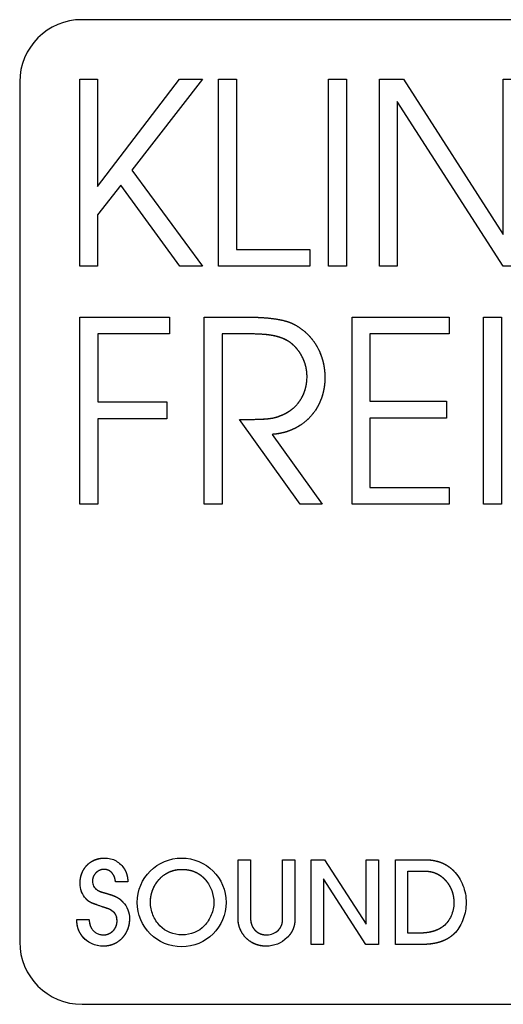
# Model space of a CAD drawing. Extents: x 744 to 2048, y 1140 to 2782.
# Tile 3 of 8: x 886 to 897, y 2445 to 2469. Entities that reach past the tile are written whole.
import ezdxf

# ---------------------------------------------------------------- set-up
doc = ezdxf.new("R2010")
doc.units = 0
doc.layers.add('KF_SONA_6_FRONT', color=7, linetype='CONTINUOUS')

# ---------------------------------------------------------------- blocks, each defined once
blk = doc.blocks.new('KF_SONA_6_FRONT')
at = {"layer": 'KF_SONA_6_FRONT', "ltscale": 1.31579}
for p, q in [((10.35, -157.841), (-10.35, -157.841)), ((-11.85, -159.341), (-11.85, -180.041)), ((-10.405, -159.272), (-9.975, -159.272)), ((-10.405, -163.777), (-10.405, -159.272)), ((-10.405, -159.272), (-9.975, -159.272)), ((-10.405, -163.777), (-10.405, -159.272)), ((-9.975, -159.272), (-9.975, -161.859)), ((-9.975, -161.859), (-8.006, -159.272)), ((-9.975, -161.859), (-8.006, -159.272)), ((-9.975, -159.272), (-9.975, -161.859)), ((-7.454, -159.272), (-9.148, -161.467)), ((-7.454, -159.272), (-9.148, -161.467)), ((-8.006, -159.272), (-7.454, -159.272)), ((-8.006, -159.272), (-7.454, -159.272)), ((-7.063, -163.777), (-7.063, -159.272)), ((-7.063, -159.272), (-6.634, -159.272)), ((-7.063, -159.272), (-6.634, -159.272)), ((-7.063, -163.777), (-7.063, -159.272)), ((-6.634, -159.272), (-6.634, -163.372)), ((-6.634, -159.272), (-6.634, -163.372)), ((-4.415, -159.272), (-3.985, -159.272)), ((-4.415, -163.777), (-4.415, -159.272)), ((-4.415, -159.272), (-3.985, -159.272)), ((-4.415, -163.777), (-4.415, -159.272)), ((-3.985, -159.272), (-3.985, -163.777)), ((-3.985, -159.272), (-3.985, -163.777)), ((-3.191, -163.777), (-3.191, -159.272)), ((-3.191, -159.272), (-2.613, -159.272)), ((-3.191, -159.272), (-2.613, -159.272)), ((-3.191, -163.777), (-3.191, -159.272)), ((-2.613, -159.272), (-0.215, -163.014)), ((-2.613, -159.272), (-0.215, -163.014)), ((-0.215, -159.272), (0.215, -159.272)), ((-0.215, -163.014), (-0.215, -159.272)), ((-0.215, -159.272), (0.215, -159.272)), ((-0.215, -163.014), (-0.215, -159.272)), ((-0.215, -163.777), (-2.761, -159.812)), ((-2.761, -159.812), (-2.761, -163.777)), ((-2.761, -159.812), (-2.761, -163.777)), ((-0.215, -163.777), (-2.761, -159.812)), ((-9.148, -161.467), (-7.454, -163.777)), ((-9.148, -161.467), (-7.454, -163.777)), ((-9.417, -161.825), (-9.975, -162.541)), ((-9.417, -161.825), (-9.975, -162.541)), ((-7.993, -163.777), (-9.417, -161.825)), ((-7.993, -163.777), (-9.417, -161.825)), ((-9.975, -162.541), (-9.975, -163.777)), ((-9.975, -162.541), (-9.975, -163.777)), ((-6.634, -163.372), (-4.864, -163.372)), ((-6.634, -163.372), (-4.864, -163.372)), ((-4.864, -163.372), (-4.864, -163.777)), ((-4.864, -163.372), (-4.864, -163.777)), ((-9.975, -163.777), (-10.405, -163.777)), ((-9.975, -163.777), (-10.405, -163.777)), ((-7.454, -163.777), (-7.993, -163.777)), ((-7.454, -163.777), (-7.993, -163.777)), ((-4.864, -163.777), (-7.063, -163.777)), ((-4.864, -163.777), (-7.063, -163.777)), ((-3.985, -163.777), (-4.415, -163.777)), ((-3.985, -163.777), (-4.415, -163.777)), ((-2.761, -163.777), (-3.191, -163.777)), ((-2.761, -163.777), (-3.191, -163.777)), ((0.215, -163.777), (-0.215, -163.777)), ((0.215, -163.777), (-0.215, -163.777)), ((-10.403, -169.506), (-10.403, -165)), ((-10.403, -165), (-8.242, -165)), ((-10.403, -165), (-8.242, -165)), ((-10.403, -169.506), (-10.403, -165)), ((-8.242, -165), (-8.242, -165.405)), ((-8.242, -165), (-8.242, -165.405)), ((-7.409, -169.506), (-7.409, -165)), ((-7.409, -165), (-6.319, -165)), ((-7.409, -165), (-6.319, -165)), ((-7.409, -169.506), (-7.409, -165)), ((-3.851, -169.506), (-3.851, -165)), ((-3.851, -165), (-1.511, -165)), ((-3.851, -165), (-1.511, -165)), ((-3.851, -169.506), (-3.851, -165)), ((-1.511, -165), (-1.511, -165.405)), ((-1.511, -165), (-1.511, -165.405)), ((-0.685, -165), (-0.255, -165)), ((-0.685, -169.506), (-0.685, -165)), ((-0.685, -165), (-0.255, -165)), ((-0.685, -169.506), (-0.685, -165)), ((-0.255, -165), (-0.255, -169.506)), ((-0.255, -165), (-0.255, -169.506)), ((-8.242, -165.405), (-9.973, -165.405)), ((-9.973, -165.405), (-9.973, -167.04)), ((-9.973, -165.405), (-9.973, -167.04)), ((-8.242, -165.405), (-9.973, -165.405)), ((-6.229, -165.405), (-6.98, -165.405)), ((-6.98, -165.405), (-6.98, -169.506)), ((-6.98, -165.405), (-6.98, -169.506)), ((-6.229, -165.405), (-6.98, -165.405)), ((-1.511, -165.405), (-3.422, -165.405)), ((-3.422, -165.405), (-3.422, -167.026)), ((-3.422, -165.405), (-3.422, -167.026)), ((-1.511, -165.405), (-3.422, -165.405)), ((-9.973, -167.04), (-8.306, -167.04)), ((-9.973, -167.04), (-8.306, -167.04)), ((-8.306, -167.04), (-8.306, -167.445)), ((-8.306, -167.04), (-8.306, -167.445)), ((-3.422, -167.026), (-1.575, -167.026)), ((-3.422, -167.026), (-1.575, -167.026)), ((-1.575, -167.026), (-1.575, -167.432)), ((-1.575, -167.026), (-1.575, -167.432)), ((-8.306, -167.445), (-9.973, -167.445)), ((-9.973, -167.445), (-9.973, -169.506)), ((-9.973, -167.445), (-9.973, -169.506)), ((-8.306, -167.445), (-9.973, -167.445)), ((-5.1, -169.506), (-6.556, -167.465)), ((-5.1, -169.506), (-6.556, -167.465)), ((-3.422, -167.432), (-3.422, -169.1)), ((-1.575, -167.432), (-3.422, -167.432)), ((-1.575, -167.432), (-3.422, -167.432)), ((-3.422, -167.432), (-3.422, -169.1)), ((-5.774, -167.823), (-4.568, -169.506)), ((-5.774, -167.823), (-4.568, -169.506)), ((-3.422, -169.1), (-1.511, -169.1)), ((-3.422, -169.1), (-1.511, -169.1)), ((-1.511, -169.1), (-1.511, -169.506)), ((-1.511, -169.1), (-1.511, -169.506)), ((-9.973, -169.506), (-10.403, -169.506)), ((-9.973, -169.506), (-10.403, -169.506)), ((-6.98, -169.506), (-7.409, -169.506)), ((-6.98, -169.506), (-7.409, -169.506)), ((-4.568, -169.506), (-5.1, -169.506)), ((-4.568, -169.506), (-5.1, -169.506)), ((-1.511, -169.506), (-3.851, -169.506)), ((-1.511, -169.506), (-3.851, -169.506)), ((-0.255, -169.506), (-0.685, -169.506)), ((-0.255, -169.506), (-0.685, -169.506)), ((-6.593, -179.478), (-6.593, -178.06)), ((-6.593, -178.06), (-6.296, -178.06)), ((-6.593, -178.06), (-6.296, -178.06)), ((-6.593, -179.478), (-6.593, -178.06)), ((-6.296, -178.06), (-6.296, -179.435)), ((-6.296, -178.06), (-6.296, -179.435)), ((-5.522, -179.435), (-5.522, -178.06)), ((-5.522, -178.06), (-5.225, -178.06)), ((-5.522, -178.06), (-5.225, -178.06)), ((-5.522, -179.435), (-5.522, -178.06)), ((-5.225, -178.06), (-5.225, -179.478)), ((-5.225, -178.06), (-5.225, -179.478)), ((-4.837, -180.102), (-4.837, -178.06)), ((-4.837, -178.06), (-4.513, -178.06)), ((-4.837, -178.06), (-4.513, -178.06)), ((-4.837, -180.102), (-4.837, -178.06)), ((-4.513, -178.06), (-3.512, -179.616)), ((-4.513, -178.06), (-3.512, -179.616)), ((-3.512, -179.616), (-3.512, -178.06)), ((-3.512, -178.06), (-3.215, -178.06)), ((-3.512, -178.06), (-3.215, -178.06)), ((-3.512, -179.616), (-3.512, -178.06)), ((-3.215, -178.06), (-3.215, -180.102)), ((-3.215, -178.06), (-3.215, -180.102)), ((-2.808, -178.06), (-2.086, -178.06)), ((-2.808, -180.102), (-2.808, -178.06)), ((-2.808, -178.06), (-2.086, -178.06)), ((-2.808, -180.102), (-2.808, -178.06)), ((-2.511, -179.83), (-2.511, -178.333)), ((-2.511, -178.333), (-2.144, -178.333)), ((-2.511, -178.333), (-2.144, -178.333)), ((-2.511, -179.83), (-2.511, -178.333)), ((-9.246, -178.59), (-9.545, -178.59)), ((-9.246, -178.59), (-9.545, -178.59)), ((-3.521, -180.102), (-4.54, -178.523)), ((-4.54, -178.523), (-4.54, -180.102)), ((-4.54, -178.523), (-4.54, -180.102)), ((-3.521, -180.102), (-4.54, -178.523)), ((-9.863, -179.196), (-9.919, -179.175)), ((-9.863, -179.196), (-9.919, -179.175)), ((-10.476, -179.5), (-10.182, -179.5)), ((-10.476, -179.5), (-10.182, -179.5)), ((-2.269, -179.83), (-2.511, -179.83)), ((-2.269, -179.83), (-2.511, -179.83)), ((-4.54, -180.102), (-4.837, -180.102)), ((-4.54, -180.102), (-4.837, -180.102)), ((-3.215, -180.102), (-3.521, -180.102)), ((-3.215, -180.102), (-3.521, -180.102)), ((-2.174, -180.102), (-2.808, -180.102)), ((-2.174, -180.102), (-2.808, -180.102)), ((-10.35, -181.541), (10.35, -181.541))]:
    blk.add_line(p, q, dxfattribs=at)
blk.add_circle((-7.951, -179.089), 1.069, dxfattribs=at)
blk.add_circle((-7.951, -179.089), 1.069, dxfattribs=at)
for centre, radius, start, end in [((-10.35, -159.341), 1.5, 90, 180), ((-6.047, -166.431), 1.113, 356.812, 0.2723), ((-6.054, -166.43), 1.12, 356.8194, 0.2583), ((-10.35, -180.041), 1.5, 180, 270)]:
    blk.add_arc(centre, radius, start, end, dxfattribs=at)
at = {"layer": 'KF_SONA_6_FRONT', "ltscale": 1.31579, "extrusion": (0, 0, -1)}
for centre, radius, start, end in [((5.844, -166.46), 1.34, 179.9404, 181.3724), ((5.839, -166.46), 1.335, 179.9366, 181.3746)]:
    blk.add_arc(centre, radius, start, end, dxfattribs=at)
for centre, major_axis, ratio, start_param, end_param in [((-9.941, -178.589), (0.098, 0.532), 0.835479, 3.696911, 4.494886), ((-9.938, -178.588), (0.103, 0.533), 0.837123, 3.689408, 4.484717), ((-10.785, -180.068), (1.495, 0.89), 0.562116, 6.157475, 6.605774), ((-10.788, -180.069), (1.498, 0.891), 0.561607, 6.157398, 6.605282), ((-6.978, -177.554), (1.355, 2.212), 0.507146, 2.840341, 3.279813), ((-6.978, -177.554), (1.355, 2.211), 0.507164, 2.840331, 3.279819), ((-8.675, -177.908), (-1.122, 1.86), 0.55593, 2.987043, 3.464841), ((-8.675, -177.907), (-1.123, 1.861), 0.555716, 2.987045, 3.464734), ((-9.165, -178.294), (0.993, 1.767), 0.547581, 2.842949, 3.363392), ((-6.378, -178.395), (-0.759, 1.684), 0.612711, 2.921552, 3.409971), ((-6.379, -178.392), (-0.761, 1.687), 0.611998, 2.921704, 3.409797)]:
    blk.add_ellipse(centre, major_axis=major_axis, ratio=ratio, start_param=start_param, end_param=end_param, dxfattribs=at)
at = {"layer": 'KF_SONA_6_FRONT', "ltscale": 1.31579}
for centre, major_axis, ratio, start_param, end_param in [((-10.5, -179.941), (0.956, 0.561), 0.48872, 6.003296, 6.582962), ((-6.083, -179.172), (0.381, -0.644), 0.70567, 5.891381, 6.473487), ((-6.084, -179.171), (0.381, -0.645), 0.704964, 5.891755, 6.473599)]:
    blk.add_ellipse(centre, major_axis=major_axis, ratio=ratio, start_param=start_param, end_param=end_param, dxfattribs=at)
for points, degree, knots in [([(-6.319, -165), (-6.133, -165.002), (-5.938, -165.012), (-5.622, -165.053), (-5.469, -165.082), (-5.344, -165.128)], 3, [0, 0, 0, 0, 0.05574174, 0.05574174, 0.09626932, 0.09626932, 0.09626932, 0.09626932]), ([(-5.344, -165.128), (-5.225, -165.179), (-5.069, -165.27), (-4.894, -165.42), (-4.726, -165.644), (-4.591, -165.896), (-4.525, -166.128), (-4.504, -166.319), (-4.504, -166.459)], 4, [0, 0, 0, 0, 0, 0.309412, 0.432598, 0.556248, 0.681032, 1, 1, 1, 1, 1]), ([(-5.344, -165.128), (-5.225, -165.179), (-5.069, -165.27), (-4.892, -165.421), (-4.724, -165.647), (-4.589, -165.901), (-4.525, -166.132), (-4.504, -166.321), (-4.504, -166.459)], 4, [0, 0, 0, 0, 0, 0.309818, 0.433475, 0.557552, 0.682506, 1, 1, 1, 1, 1]), ([(-5.395, -165.574), (-5.44, -165.548), (-5.506, -165.516), (-5.597, -165.482), (-5.773, -165.438), (-5.915, -165.42), (-6.016, -165.413), (-6.229, -165.405)], 4, [0, 0, 0, 0, 0, 0.304529, 0.431553, 0.564328, 1, 1, 1, 1, 1]), ([(-4.934, -166.425), (-4.934, -166.346), (-4.946, -166.234), (-4.984, -166.093), (-5.06, -165.932), (-5.152, -165.784), (-5.248, -165.68), (-5.332, -165.613), (-5.395, -165.574)], 4, [0, 0, 0, 0, 0, 0.314733, 0.44112, 0.567188, 0.692375, 1, 1, 1, 1, 1]), ([(-4.934, -166.425), (-4.934, -166.347), (-4.946, -166.235), (-4.984, -166.094), (-5.059, -165.934), (-5.151, -165.785), (-5.247, -165.68), (-5.331, -165.613), (-5.395, -165.574)], 4, [0, 0, 0, 0, 0, 0.314064, 0.440378, 0.566488, 0.691814, 1, 1, 1, 1, 1]), ([(-4.504, -166.492), (-4.508, -166.661), (-4.546, -166.887), (-4.653, -167.154), (-4.864, -167.423), (-5.122, -167.646), (-5.382, -167.765), (-5.606, -167.813), (-5.774, -167.823)], 4, [0, 0, 0, 0, 0, 0.315678, 0.439017, 0.561724, 0.684933, 1, 1, 1, 1, 1]), ([(-4.504, -166.492), (-4.508, -166.658), (-4.545, -166.883), (-4.652, -167.152), (-4.864, -167.423), (-5.124, -167.648), (-5.387, -167.767), (-5.609, -167.813), (-5.774, -167.823)], 4, [0, 0, 0, 0, 0, 0.314806, 0.438671, 0.562078, 0.685817, 1, 1, 1, 1, 1]), ([(-5.569, -167.371), (-5.482, -167.338), (-5.369, -167.28), (-5.241, -167.183), (-5.117, -167.036), (-5.015, -166.87), (-4.962, -166.715), (-4.941, -166.587), (-4.935, -166.492)], 4, [0, 0, 0, 0, 0, 0.313098, 0.436439, 0.559627, 0.683568, 1, 1, 1, 1, 1]), ([(-5.569, -167.371), (-5.483, -167.339), (-5.37, -167.281), (-5.241, -167.184), (-5.117, -167.035), (-5.015, -166.869), (-4.962, -166.714), (-4.941, -166.586), (-4.935, -166.492)], 4, [0, 0, 0, 0, 0, 0.31258, 0.436291, 0.55995, 0.684232, 1, 1, 1, 1, 1]), ([(-10.396, -178.624), (-10.396, -178.544), (-10.38, -178.436), (-10.331, -178.311), (-10.232, -178.187), (-10.111, -178.087), (-9.989, -178.037), (-9.884, -178.021), (-9.806, -178.021)], 4, [0, 0, 0, 0, 0, 0.317948, 0.441081, 0.56317, 0.685661, 1, 1, 1, 1, 1]), ([(-10.396, -178.624), (-10.396, -178.545), (-10.381, -178.439), (-10.332, -178.313), (-10.232, -178.188), (-10.11, -178.086), (-9.987, -178.036), (-9.882, -178.021), (-9.806, -178.021)], 4, [0, 0, 0, 0, 0, 0.316682, 0.440369, 0.563249, 0.686382, 1, 1, 1, 1, 1]), ([(-9.806, -178.021), (-9.757, -178.021), (-9.709, -178.026), (-9.616, -178.049), (-9.572, -178.066), (-9.49, -178.113), (-9.453, -178.141), (-9.384, -178.209), (-9.354, -178.248), (-9.328, -178.29)], 3, [0, 0, 0, 0, 0.01458441, 0.01458441, 0.02870183, 0.02870183, 0.04288792, 0.04288792, 0.05769224, 0.05769224, 0.05769224, 0.05769224]), ([(-9.806, -178.021), (-9.757, -178.021), (-9.709, -178.026), (-9.616, -178.049), (-9.572, -178.066), (-9.49, -178.113), (-9.453, -178.142), (-9.384, -178.21), (-9.354, -178.249), (-9.328, -178.29)], 3, [0, 0, 0, 0, 0.01454323, 0.01454323, 0.02871024, 0.02871024, 0.04296948, 0.04296948, 0.05771496, 0.05771496, 0.05771496, 0.05771496]), ([(-2.086, -178.06), (-2.018, -178.061), (-1.928, -178.069), (-1.82, -178.088), (-1.698, -178.13), (-1.586, -178.182), (-1.502, -178.239), (-1.441, -178.291), (-1.4, -178.333)], 4, [0, 0, 0, 0, 0, 0.324746, 0.449304, 0.571735, 0.693328, 1, 1, 1, 1, 1]), ([(-2.086, -178.06), (-2.02, -178.061), (-1.931, -178.068), (-1.823, -178.087), (-1.7, -178.129), (-1.587, -178.181), (-1.502, -178.238), (-1.441, -178.291), (-1.4, -178.333)], 4, [0, 0, 0, 0, 0, 0.322696, 0.447394, 0.570305, 0.692481, 1, 1, 1, 1, 1]), ([(-9.821, -178.293), (-9.855, -178.293), (-9.902, -178.302), (-9.959, -178.327), (-10.017, -178.376), (-10.065, -178.434), (-10.09, -178.492), (-10.099, -178.54), (-10.099, -178.575)], 4, [0, 0, 0, 0, 0, 0.311574, 0.436143, 0.56089, 0.685868, 1, 1, 1, 1, 1]), ([(-9.821, -178.293), (-9.855, -178.293), (-9.902, -178.302), (-9.959, -178.327), (-10.017, -178.376), (-10.066, -178.435), (-10.091, -178.493), (-10.099, -178.54), (-10.099, -178.575)], 4, [0, 0, 0, 0, 0, 0.311288, 0.436261, 0.561475, 0.686762, 1, 1, 1, 1, 1]), ([(-9.545, -178.59), (-9.549, -178.549), (-9.56, -178.494), (-9.586, -178.431), (-9.633, -178.371), (-9.687, -178.324), (-9.741, -178.301), (-9.787, -178.293), (-9.821, -178.293)], 4, [0, 0, 0, 0, 0, 0.330873, 0.45593, 0.577711, 0.697822, 1, 1, 1, 1, 1]), ([(-9.545, -178.59), (-9.548, -178.55), (-9.559, -178.497), (-9.584, -178.434), (-9.631, -178.373), (-9.686, -178.325), (-9.741, -178.301), (-9.787, -178.293), (-9.821, -178.293)], 4, [0, 0, 0, 0, 0, 0.32763, 0.453, 0.575641, 0.696735, 1, 1, 1, 1, 1]), ([(-9.328, -178.29), (-9.316, -178.31), (-9.301, -178.338), (-9.285, -178.374), (-9.271, -178.421), (-9.258, -178.473), (-9.251, -178.519), (-9.248, -178.559), (-9.246, -178.59)], 4, [0, 0, 0, 0, 0, 0.299377, 0.418315, 0.539133, 0.663907, 1, 1, 1, 1, 1]), ([(-9.328, -178.29), (-9.316, -178.31), (-9.301, -178.338), (-9.285, -178.375), (-9.265, -178.44), (-9.255, -178.489), (-9.251, -178.523), (-9.246, -178.59)], 4, [0, 0, 0, 0, 0, 0.326326, 0.456341, 0.588317, 1, 1, 1, 1, 1]), ([(-8.704, -179.089), (-8.704, -178.987), (-8.682, -178.847), (-8.616, -178.683), (-8.487, -178.518), (-8.331, -178.384), (-8.177, -178.316), (-8.047, -178.293), (-7.951, -178.293)], 4, [0, 0, 0, 0, 0, 0.319262, 0.444037, 0.567609, 0.690648, 1, 1, 1, 1, 1]), ([(-8.704, -179.089), (-8.704, -178.989), (-8.683, -178.851), (-8.618, -178.686), (-8.488, -178.52), (-8.332, -178.384), (-8.176, -178.316), (-8.046, -178.293), (-7.951, -178.293)], 4, [0, 0, 0, 0, 0, 0.317605, 0.442694, 0.566875, 0.690523, 1, 1, 1, 1, 1]), ([(-7.951, -178.293), (-7.894, -178.293), (-7.818, -178.299), (-7.727, -178.316), (-7.625, -178.354), (-7.531, -178.403), (-7.46, -178.458), (-7.408, -178.509), (-7.373, -178.55)], 4, [0, 0, 0, 0, 0, 0.320454, 0.44342, 0.564921, 0.686718, 1, 1, 1, 1, 1]), ([(-7.951, -178.293), (-7.895, -178.293), (-7.82, -178.298), (-7.729, -178.315), (-7.626, -178.354), (-7.53, -178.403), (-7.459, -178.458), (-7.408, -178.51), (-7.373, -178.55)], 4, [0, 0, 0, 0, 0, 0.319237, 0.442534, 0.56458, 0.686866, 1, 1, 1, 1, 1]), ([(-2.144, -178.333), (-2.042, -178.333), (-1.91, -178.348), (-1.767, -178.403), (-1.614, -178.535), (-1.482, -178.698), (-1.42, -178.856), (-1.399, -178.993), (-1.4, -179.092)], 4, [0, 0, 0, 0, 0, 0.311577, 0.43347, 0.556453, 0.681553, 1, 1, 1, 1, 1]), ([(-2.144, -178.333), (-2.043, -178.333), (-1.91, -178.348), (-1.765, -178.404), (-1.611, -178.538), (-1.48, -178.702), (-1.42, -178.86), (-1.399, -178.995), (-1.4, -179.092)], 4, [0, 0, 0, 0, 0, 0.312342, 0.434952, 0.558336, 0.683443, 1, 1, 1, 1, 1]), ([(-1.4, -178.333), (-1.305, -178.431), (-1.232, -178.55), (-1.13, -178.809), (-1.104, -178.951), (-1.104, -179.092)], 3, [0, 0, 0, 0, 0.0410311, 0.0410311, 0.08326397, 0.08326397, 0.08326397, 0.08326397]), ([(-1.4, -178.333), (-1.305, -178.431), (-1.232, -178.55), (-1.13, -178.809), (-1.104, -178.951), (-1.104, -179.092)], 3, [0, 0, 0, 0, 0.04102554, 0.04102554, 0.08324729, 0.08324729, 0.08324729, 0.08324729]), ([(-10.099, -178.575), (-10.099, -178.596), (-10.097, -178.617), (-10.087, -178.658), (-10.08, -178.678), (-10.061, -178.714), (-10.049, -178.731), (-10.022, -178.762), (-10.006, -178.775), (-9.989, -178.786)], 3, [0, 0, 0, 0, 0.00637372, 0.00637372, 0.01263396, 0.01263396, 0.01874888, 0.01874888, 0.02490028, 0.02490028, 0.02490028, 0.02490028]), ([(-10.099, -178.575), (-10.099, -178.596), (-10.097, -178.617), (-10.087, -178.658), (-10.08, -178.678), (-10.061, -178.715), (-10.049, -178.731), (-10.022, -178.762), (-10.006, -178.775), (-9.989, -178.786)], 3, [0, 0, 0, 0, 0.0063611, 0.0063611, 0.01263442, 0.01263442, 0.01876265, 0.01876265, 0.02490076, 0.02490076, 0.02490076, 0.02490076]), ([(-7.373, -178.55), (-7.31, -178.625), (-7.261, -178.711), (-7.194, -178.894), (-7.177, -178.991), (-7.177, -179.089)], 3, [0, 0, 0, 0, 0.02934206, 0.02934206, 0.05871399, 0.05871399, 0.05871399, 0.05871399]), ([(-7.373, -178.55), (-7.31, -178.625), (-7.261, -178.711), (-7.194, -178.894), (-7.177, -178.991), (-7.177, -179.089)], 3, [-0.0587425, -0.0587425, -0.0587425, -0.0587425, -0.02938619, -0.02938619, 0, 0, 0, 0]), ([(-9.763, -178.872), (-9.707, -178.888), (-9.64, -178.909), (-9.57, -178.934), (-9.501, -178.968), (-9.448, -179), (-9.411, -179.03), (-9.384, -179.058), (-9.365, -179.08)], 4, [0, 0, 0, 0, 0, 0.368271, 0.493966, 0.610505, 0.722055, 1, 1, 1, 1, 1]), ([(-9.763, -178.872), (-9.65, -178.906), (-9.599, -178.923), (-9.531, -178.95), (-9.452, -178.997), (-9.413, -179.028), (-9.385, -179.057), (-9.365, -179.08)], 4, [0, 0, 0, 0, 0, 0.435966, 0.565265, 0.689626, 1, 1, 1, 1, 1]), ([(-9.919, -179.175), (-10.034, -179.136), (-10.082, -179.118), (-10.152, -179.09), (-10.202, -179.053), (-10.221, -179.037), (-10.258, -178.998)], 4, [0, 0, 0, 0, 0, 0.497561, 0.629798, 1, 1, 1, 1, 1]), ([(-9.919, -179.175), (-10.044, -179.123), (-10.095, -179.129), (-10.221, -179.046), (-10.221, -179.033), (-10.258, -178.998)], 4, [0, 0, 0, 0, 0, 0.587274, 1, 1, 1, 1, 1]), ([(-8.474, -179.65), (-8.546, -179.576), (-8.603, -179.486), (-8.682, -179.293), (-8.704, -179.189), (-8.704, -179.089)], 3, [0, 0, 0, 0, 0.03076891, 0.03076891, 0.06227137, 0.06227137, 0.06227137, 0.06227137]), ([(-8.474, -179.65), (-8.546, -179.576), (-8.603, -179.486), (-8.682, -179.293), (-8.704, -179.189), (-8.704, -179.089)], 3, [-0.0587495, -0.0587495, -0.0587495, -0.0587495, -0.02973367, -0.02973367, 0, 0, 0, 0]), ([(-7.177, -179.089), (-7.177, -179.189), (-7.199, -179.293), (-7.278, -179.486), (-7.335, -179.577), (-7.407, -179.65)], 3, [0, 0, 0, 0, 0.02978564, 0.02978564, 0.05884609, 0.05884609, 0.05884609, 0.05884609]), ([(-7.177, -179.089), (-7.177, -179.189), (-7.199, -179.293), (-7.278, -179.486), (-7.335, -179.577), (-7.407, -179.65)], 3, [-0.06229613, -0.06229613, -0.06229613, -0.06229613, -0.03075132, -0.03075132, 0, 0, 0, 0]), ([(-1.4, -179.092), (-1.4, -179.148), (-1.406, -179.204), (-1.428, -179.313), (-1.444, -179.365), (-1.487, -179.463), (-1.512, -179.508), (-1.574, -179.59), (-1.609, -179.627), (-1.648, -179.659)], 3, [0, 0, 0, 0, 0.01685801, 0.01685801, 0.03321467, 0.03321467, 0.04878885, 0.04878885, 0.06402094, 0.06402094, 0.06402094, 0.06402094]), ([(-1.4, -179.092), (-1.4, -179.148), (-1.406, -179.204), (-1.428, -179.312), (-1.444, -179.365), (-1.487, -179.463), (-1.512, -179.508), (-1.574, -179.59), (-1.609, -179.627), (-1.648, -179.659)], 3, [0, 0, 0, 0, 0.01679574, 0.01679574, 0.0332179, 0.0332179, 0.04877526, 0.04877526, 0.06402596, 0.06402596, 0.06402596, 0.06402596]), ([(-1.104, -179.092), (-1.104, -179.225), (-1.127, -179.359), (-1.216, -179.608), (-1.28, -179.719), (-1.361, -179.809)], 3, [0, 0, 0, 0, 0.03991804, 0.03991804, 0.07923458, 0.07923458, 0.07923458, 0.07923458]), ([(-1.104, -179.092), (-1.104, -179.225), (-1.127, -179.359), (-1.216, -179.608), (-1.28, -179.719), (-1.361, -179.809)], 3, [0, 0, 0, 0, 0.0399169, 0.0399169, 0.07935093, 0.07935093, 0.07935093, 0.07935093]), ([(-9.506, -179.53), (-9.506, -179.503), (-9.509, -179.475), (-9.523, -179.422), (-9.533, -179.398), (-9.561, -179.352), (-9.578, -179.331), (-9.619, -179.295), (-9.643, -179.279), (-9.668, -179.266)], 3, [0, 0, 0, 0, 0.00832931, 0.00832931, 0.01639124, 0.01639124, 0.02448687, 0.02448687, 0.0329078, 0.0329078, 0.0329078, 0.0329078]), ([(-10.347, -179.898), (-10.368, -179.87), (-10.393, -179.833), (-10.42, -179.784), (-10.444, -179.722), (-10.463, -179.655), (-10.471, -179.594), (-10.475, -179.541), (-10.476, -179.5)], 4, [0, 0, 0, 0, 0, 0.307685, 0.426878, 0.546559, 0.669378, 1, 1, 1, 1, 1]), ([(-10.347, -179.898), (-10.368, -179.87), (-10.394, -179.832), (-10.421, -179.783), (-10.445, -179.72), (-10.463, -179.652), (-10.472, -179.591), (-10.475, -179.539), (-10.476, -179.5)], 4, [0, 0, 0, 0, 0, 0.308908, 0.428943, 0.549353, 0.672432, 1, 1, 1, 1, 1]), ([(-10.182, -179.5), (-10.173, -179.559), (-10.169, -179.586), (-10.162, -179.621), (-10.148, -179.664), (-10.138, -179.687), (-10.128, -179.704), (-10.121, -179.717)], 4, [0, 0, 0, 0, 0, 0.439034, 0.568051, 0.6921, 1, 1, 1, 1, 1]), ([(-9.836, -179.87), (-9.794, -179.87), (-9.736, -179.86), (-9.668, -179.831), (-9.6, -179.774), (-9.544, -179.705), (-9.515, -179.634), (-9.506, -179.575), (-9.506, -179.53)], 4, [0, 0, 0, 0, 0, 0.31254, 0.435608, 0.55862, 0.682538, 1, 1, 1, 1, 1]), ([(-9.836, -179.87), (-9.794, -179.87), (-9.737, -179.86), (-9.668, -179.831), (-9.599, -179.774), (-9.543, -179.703), (-9.515, -179.633), (-9.506, -179.574), (-9.506, -179.53)], 4, [0, 0, 0, 0, 0, 0.312115, 0.435761, 0.559447, 0.683808, 1, 1, 1, 1, 1]), ([(-9.209, -179.49), (-9.209, -179.575), (-9.227, -179.689), (-9.281, -179.823), (-9.387, -179.958), (-9.515, -180.068), (-9.643, -180.124), (-9.751, -180.142), (-9.83, -180.142)], 4, [0, 0, 0, 0, 0, 0.318569, 0.44307, 0.566465, 0.689516, 1, 1, 1, 1, 1]), ([(-9.209, -179.49), (-9.209, -179.573), (-9.226, -179.686), (-9.28, -179.821), (-9.386, -179.957), (-9.515, -180.068), (-9.644, -180.124), (-9.751, -180.142), (-9.83, -180.142)], 4, [0, 0, 0, 0, 0, 0.317159, 0.442033, 0.566058, 0.689692, 1, 1, 1, 1, 1]), ([(-5.92, -180.142), (-6.006, -180.143), (-6.124, -180.124), (-6.263, -180.066), (-6.402, -179.952), (-6.516, -179.814), (-6.575, -179.678), (-6.594, -179.562), (-6.593, -179.478)], 4, [0, 0, 0, 0, 0, 0.31564, 0.439926, 0.563666, 0.687436, 1, 1, 1, 1, 1]), ([(-5.92, -180.142), (-6.004, -180.143), (-6.121, -180.124), (-6.261, -180.067), (-6.402, -179.952), (-6.517, -179.814), (-6.575, -179.676), (-6.594, -179.561), (-6.593, -179.478)], 4, [0, 0, 0, 0, 0, 0.314555, 0.439255, 0.563609, 0.687897, 1, 1, 1, 1, 1]), ([(-6.296, -179.435), (-6.295, -179.472), (-6.292, -179.518), (-6.285, -179.571), (-6.268, -179.627), (-6.248, -179.676), (-6.225, -179.712), (-6.204, -179.738), (-6.186, -179.757)], 4, [0, 0, 0, 0, 0, 0.342813, 0.467592, 0.587226, 0.704395, 1, 1, 1, 1, 1]), ([(-6.296, -179.435), (-6.295, -179.471), (-6.293, -179.516), (-6.286, -179.569), (-6.269, -179.625), (-6.249, -179.675), (-6.226, -179.712), (-6.204, -179.738), (-6.186, -179.757)], 4, [0, 0, 0, 0, 0, 0.3391, 0.464029, 0.584341, 0.702388, 1, 1, 1, 1, 1]), ([(-5.623, -179.754), (-5.606, -179.735), (-5.584, -179.71), (-5.562, -179.678), (-5.543, -179.633), (-5.527, -179.58), (-5.522, -179.527), (-5.521, -179.477), (-5.522, -179.435)], 4, [0, 0, 0, 0, 0, 0.292215, 0.405254, 0.52089, 0.643779, 1, 1, 1, 1, 1]), ([(-5.623, -179.754), (-5.605, -179.734), (-5.583, -179.708), (-5.56, -179.674), (-5.541, -179.627), (-5.526, -179.573), (-5.522, -179.521), (-5.521, -179.473), (-5.522, -179.435)], 4, [0, 0, 0, 0, 0, 0.298344, 0.413297, 0.530215, 0.653136, 1, 1, 1, 1, 1]), ([(-5.225, -179.478), (-5.225, -179.524), (-5.23, -179.583), (-5.242, -179.654), (-5.27, -179.733), (-5.306, -179.807), (-5.345, -179.864), (-5.382, -179.907), (-5.412, -179.937)], 4, [0, 0, 0, 0, 0, 0.321723, 0.444196, 0.565004, 0.686249, 1, 1, 1, 1, 1]), ([(-5.225, -179.478), (-5.225, -179.523), (-5.229, -179.581), (-5.242, -179.652), (-5.269, -179.732), (-5.305, -179.807), (-5.345, -179.864), (-5.382, -179.907), (-5.412, -179.937)], 4, [0, 0, 0, 0, 0, 0.319789, 0.442581, 0.564032, 0.685929, 1, 1, 1, 1, 1]), ([(-10.121, -179.717), (-10.107, -179.74), (-10.089, -179.761), (-10.049, -179.798), (-10.026, -179.815), (-9.976, -179.841), (-9.949, -179.852), (-9.894, -179.866), (-9.865, -179.87), (-9.836, -179.87)], 3, [0, 0, 0, 0, 0.00813609, 0.00813609, 0.01647884, 0.01647884, 0.0250419, 0.0250419, 0.03364884, 0.03364884, 0.03364884, 0.03364884]), ([(-10.121, -179.717), (-10.107, -179.74), (-10.089, -179.761), (-10.049, -179.798), (-10.026, -179.815), (-9.976, -179.841), (-9.949, -179.852), (-9.894, -179.866), (-9.865, -179.87), (-9.836, -179.87)], 3, [0, 0, 0, 0, 0.00813652, 0.00813652, 0.0164735, 0.0164735, 0.02505463, 0.02505463, 0.03363871, 0.03363871, 0.03363871, 0.03363871]), ([(-6.186, -179.757), (-6.169, -179.774), (-6.144, -179.797), (-6.11, -179.82), (-6.063, -179.842), (-6.013, -179.86), (-5.969, -179.867), (-5.932, -179.87), (-5.904, -179.87)], 4, [0, 0, 0, 0, 0, 0.30815, 0.430067, 0.552571, 0.676917, 1, 1, 1, 1, 1]), ([(-6.186, -179.757), (-6.169, -179.774), (-6.144, -179.797), (-6.109, -179.821), (-6.062, -179.843), (-6.012, -179.86), (-5.968, -179.868), (-5.931, -179.87), (-5.904, -179.87)], 4, [0, 0, 0, 0, 0, 0.308709, 0.43108, 0.553976, 0.678459, 1, 1, 1, 1, 1]), ([(-1.648, -179.659), (-1.681, -179.685), (-1.731, -179.718), (-1.801, -179.753), (-1.897, -179.786), (-2.009, -179.814), (-2.112, -179.826), (-2.201, -179.83), (-2.269, -179.83)], 4, [0, 0, 0, 0, 0, 0.285958, 0.404044, 0.526262, 0.654004, 1, 1, 1, 1, 1]), ([(-1.648, -179.659), (-1.682, -179.686), (-1.734, -179.72), (-1.806, -179.756), (-1.905, -179.788), (-2.017, -179.815), (-2.119, -179.826), (-2.205, -179.83), (-2.269, -179.83)], 4, [0, 0, 0, 0, 0, 0.29048, 0.409872, 0.532758, 0.660197, 1, 1, 1, 1, 1]), ([(-1.361, -179.809), (-1.401, -179.853), (-1.463, -179.909), (-1.554, -179.969), (-1.682, -180.026), (-1.83, -180.073), (-1.968, -180.094), (-2.085, -180.102), (-2.174, -180.102)], 4, [0, 0, 0, 0, 0, 0.29031, 0.40919, 0.531545, 0.658703, 1, 1, 1, 1, 1]), ([(-1.361, -179.809), (-1.402, -179.854), (-1.466, -179.911), (-1.56, -179.973), (-1.691, -180.029), (-1.84, -180.075), (-1.976, -180.095), (-2.089, -180.102), (-2.174, -180.102)], 4, [0, 0, 0, 0, 0, 0.29414, 0.414215, 0.537225, 0.664171, 1, 1, 1, 1, 1]), ([(-9.83, -180.142), (-9.881, -180.142), (-9.931, -180.138), (-10.029, -180.117), (-10.076, -180.101), (-10.165, -180.059), (-10.206, -180.034), (-10.282, -179.972), (-10.316, -179.936), (-10.347, -179.898)], 3, [0, 0, 0, 0, 0.01524996, 0.01524996, 0.03007161, 0.03007161, 0.04469004, 0.04469004, 0.05952912, 0.05952912, 0.05952912, 0.05952912])]:
    blk.add_open_spline(points, degree=degree, knots=knots, dxfattribs=at)
for points, degree in [([(-6.319, -165), (-6.035, -165.002), (-5.771, -165.022), (-5.528, -165.06), (-5.344, -165.128)], 4), ([(-5.395, -165.574), (-5.546, -165.483), (-5.751, -165.432), (-5.891, -165.415), (-6.229, -165.405)], 4), ([(-6.556, -167.465), (-6.166, -167.462), (-5.869, -167.459), (-5.742, -167.442), (-5.569, -167.371)], 4), ([(-6.556, -167.465), (-6.194, -167.462), (-5.903, -167.46), (-5.752, -167.448), (-5.569, -167.371)], 4), ([(-9.989, -178.786), (-9.953, -178.812), (-9.913, -178.829), (-9.849, -178.848), (-9.763, -178.872)], 4), ([(-9.989, -178.786), (-9.951, -178.814), (-9.908, -178.831), (-9.843, -178.85), (-9.763, -178.872)], 4), ([(-9.809, -179.212), (-9.834, -179.205), (-9.863, -179.196)], 2), ([(-9.809, -179.212), (-9.834, -179.205), (-9.863, -179.196)], 2), ([(-9.668, -179.266), (-9.703, -179.248), (-9.719, -179.241), (-9.751, -179.232), (-9.809, -179.212)], 4), ([(-9.668, -179.266), (-9.71, -179.245), (-9.708, -179.245), (-9.809, -179.212)], 3), ([(-10.182, -179.5), (-10.169, -179.594), (-10.163, -179.627), (-10.146, -179.676), (-10.121, -179.717)], 4)]:
    blk.add_open_spline(points, degree=degree, dxfattribs=at)

msp = doc.modelspace()

# ---------------------------------------------------------------- block references
at = {"layer": 'KF_SONA_6_FRONT'}
msp.add_blockref('KF_SONA_6_FRONT', (897.415, 2626.588), dxfattribs=at)

doc.saveas('drawing.dxf')
